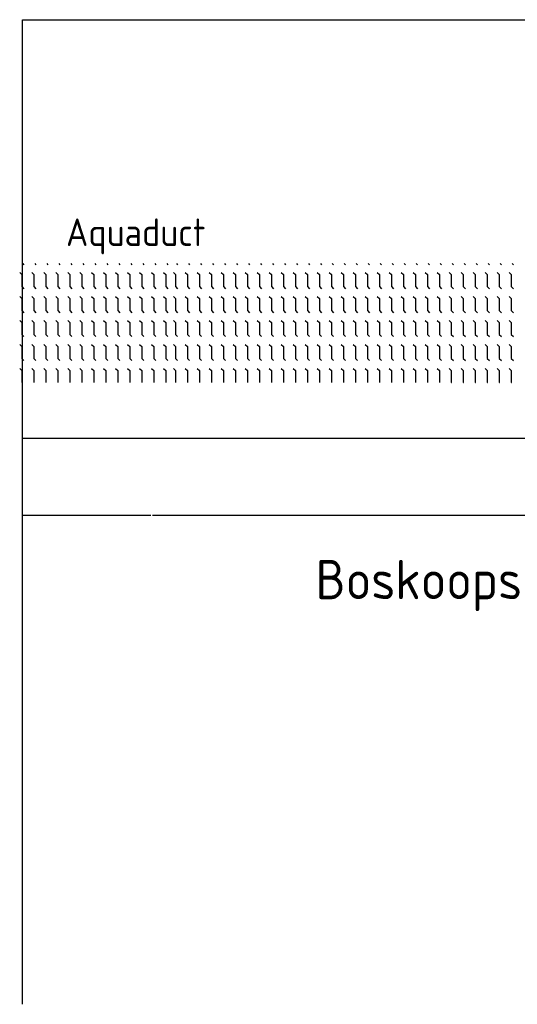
# Model space of a CAD drawing. Header units: metres. Extents: x 361 to 17837, y -7431 to 4905.
# Tile 22 of 29: x 11160 to 11361, y -164 to 234. Entities that reach past the tile are written whole.
import ezdxf

# ---------------------------------------------------------------- set-up
doc = ezdxf.new("R2010")
doc.units = ezdxf.units.M
doc.layers.add('VBL-XX-ONDERGROND', color=7, linetype='Continuous')
doc.styles.add('ISO', font='ISO.SHX')

# ---------------------------------------------------------------- blocks, each defined once
blk = doc.blocks.new('*X33')
at = {"color": 0}
for p, q in [((-832.2, 5263.8), (-824.7, 5271.3)), ((-775.5, 5244.3), (-762, 5257.8)), ((-762, 5257.8), (-685.8, 5257.8)), ((-685.8, 5257.8), (-672.3, 5271.3)), ((-623.1, 5244.3), (-609.6, 5257.8)), ((-609.6, 5257.8), (-533.4, 5257.8)), ((-533.4, 5257.8), (-519.9, 5271.3)), ((-470.7, 5244.3), (-457.2, 5257.8)), ((-457.2, 5257.8), (-381, 5257.8)), ((-381, 5257.8), (-367.5, 5271.3)), ((-318.3, 5244.3), (-304.8, 5257.8)), ((-304.8, 5257.8), (-228.6, 5257.8)), ((-228.6, 5257.8), (-215.1, 5271.3)), ((-165.9, 5244.3), (-152.4, 5257.8)), ((-152.4, 5257.8), (-76.2, 5257.8)), ((-76.2, 5257.8), (-76, 5258)), ((-832.2, 5187.6), (-824.7, 5195.1)), ((-685.8, 5181.6), (-672.3, 5195.1)), ((-533.4, 5181.6), (-519.9, 5195.1)), ((-381, 5181.6), (-367.5, 5195.1)), ((-228.6, 5181.6), (-215.1, 5195.1)), ((-775.5, 5168.1), (-762, 5181.6)), ((-762, 5181.6), (-685.8, 5181.6)), ((-623.1, 5168.1), (-609.6, 5181.6)), ((-609.6, 5181.6), (-533.4, 5181.6)), ((-470.7, 5168.1), (-457.2, 5181.6)), ((-457.2, 5181.6), (-381, 5181.6)), ((-318.3, 5168.1), (-304.8, 5181.6)), ((-304.8, 5181.6), (-228.6, 5181.6)), ((-165.9, 5168.1), (-152.4, 5181.6)), ((-152.4, 5181.6), (-76.2, 5181.6)), ((-76.2, 5181.6), (-76, 5181.8)), ((-832.2, 5111.4), (-824.7, 5118.9)), ((-775.5, 5091.9), (-762, 5105.4)), ((-762, 5105.4), (-685.8, 5105.4)), ((-685.8, 5105.4), (-672.3, 5118.9)), ((-623.1, 5091.9), (-609.6, 5105.4)), ((-609.6, 5105.4), (-533.4, 5105.4)), ((-533.4, 5105.4), (-519.9, 5118.9)), ((-470.7, 5091.9), (-457.2, 5105.4)), ((-457.2, 5105.4), (-381, 5105.4)), ((-381, 5105.4), (-367.5, 5118.9)), ((-318.3, 5091.9), (-304.8, 5105.4)), ((-304.8, 5105.4), (-228.6, 5105.4)), ((-228.6, 5105.4), (-215.1, 5118.9)), ((-165.9, 5091.9), (-152.4, 5105.4)), ((-152.4, 5105.4), (-76.2, 5105.4)), ((-76.2, 5105.4), (-76, 5105.6)), ((-832.2, 5035.2), (-824.7, 5042.7)), ((-775.5, 5015.7), (-762, 5029.2)), ((-762, 5029.2), (-685.8, 5029.2)), ((-685.8, 5029.2), (-672.3, 5042.7)), ((-623.1, 5015.7), (-609.6, 5029.2)), ((-609.6, 5029.2), (-533.4, 5029.2)), ((-533.4, 5029.2), (-519.9, 5042.7)), ((-470.7, 5015.7), (-457.2, 5029.2)), ((-457.2, 5029.2), (-381, 5029.2)), ((-381, 5029.2), (-367.5, 5042.7)), ((-318.3, 5015.7), (-304.8, 5029.2)), ((-304.8, 5029.2), (-228.6, 5029.2)), ((-228.6, 5029.2), (-215.1, 5042.7)), ((-165.9, 5015.7), (-152.4, 5029.2)), ((-152.4, 5029.2), (-76.2, 5029.2)), ((-76.2, 5029.2), (-76, 5029.4)), ((-832.2, 4959), (-824.7, 4966.5)), ((-775.5, 4939.5), (-762, 4953)), ((-762, 4953), (-685.8, 4953)), ((-685.8, 4953), (-672.3, 4966.5)), ((-623.1, 4939.5), (-609.6, 4953)), ((-609.6, 4953), (-533.4, 4953)), ((-533.4, 4953), (-519.9, 4966.5)), ((-470.7, 4939.5), (-457.2, 4953)), ((-457.2, 4953), (-381, 4953)), ((-381, 4953), (-367.5, 4966.5)), ((-318.3, 4939.5), (-304.8, 4953)), ((-304.8, 4953), (-228.6, 4953)), ((-228.6, 4953), (-215.1, 4966.5)), ((-165.9, 4939.5), (-152.4, 4953)), ((-152.4, 4953), (-76.2, 4953)), ((-76.2, 4953), (-76, 4953.2)), ((-832.2, 4882.8), (-824.7, 4890.3)), ((-685.8, 4876.8), (-672.3, 4890.3)), ((-533.4, 4876.8), (-519.9, 4890.3)), ((-381, 4876.8), (-367.5, 4890.3)), ((-228.6, 4876.8), (-215.1, 4890.3)), ((-775.5, 4863.3), (-762, 4876.8)), ((-762, 4876.8), (-685.8, 4876.8)), ((-623.1, 4863.3), (-609.6, 4876.8)), ((-609.6, 4876.8), (-533.4, 4876.8)), ((-470.7, 4863.3), (-457.2, 4876.8)), ((-457.2, 4876.8), (-381, 4876.8)), ((-318.3, 4863.3), (-304.8, 4876.8)), ((-304.8, 4876.8), (-228.6, 4876.8)), ((-165.9, 4863.3), (-152.4, 4876.8)), ((-152.4, 4876.8), (-76.2, 4876.8)), ((-76.2, 4876.8), (-76, 4877)), ((-832.2, 4806.6), (-824.7, 4814.1)), ((-775.5, 4787.1), (-762, 4800.6)), ((-762, 4800.6), (-685.8, 4800.6)), ((-685.8, 4800.6), (-672.3, 4814.1)), ((-623.1, 4787.1), (-609.6, 4800.6)), ((-609.6, 4800.6), (-533.4, 4800.6)), ((-533.4, 4800.6), (-519.9, 4814.1)), ((-470.7, 4787.1), (-457.2, 4800.6)), ((-457.2, 4800.6), (-381, 4800.6)), ((-381, 4800.6), (-367.5, 4814.1)), ((-318.3, 4787.1), (-304.8, 4800.6)), ((-304.8, 4800.6), (-228.6, 4800.6)), ((-228.6, 4800.6), (-215.1, 4814.1)), ((-165.9, 4787.1), (-152.4, 4800.6)), ((-152.4, 4800.6), (-76.2, 4800.6)), ((-76.2, 4800.6), (-76, 4800.8)), ((-832.2, 4730.4), (-824.7, 4737.9)), ((-775.5, 4710.9), (-762, 4724.4)), ((-762, 4724.4), (-685.8, 4724.4)), ((-685.8, 4724.4), (-672.3, 4737.9)), ((-623.1, 4710.9), (-609.6, 4724.4)), ((-609.6, 4724.4), (-533.4, 4724.4)), ((-533.4, 4724.4), (-519.9, 4737.9)), ((-470.7, 4710.9), (-457.2, 4724.4)), ((-457.2, 4724.4), (-381, 4724.4)), ((-381, 4724.4), (-367.5, 4737.9)), ((-318.3, 4710.9), (-304.8, 4724.4)), ((-304.8, 4724.4), (-228.6, 4724.4)), ((-228.6, 4724.4), (-215.1, 4737.9)), ((-165.9, 4710.9), (-152.4, 4724.4)), ((-152.4, 4724.4), (-76.2, 4724.4)), ((-76.2, 4724.4), (-76, 4724.6)), ((-832.2, 4654.2), (-824.7, 4661.7)), ((-775.5, 4634.7), (-762, 4648.2)), ((-762, 4648.2), (-685.8, 4648.2)), ((-685.8, 4648.2), (-672.3, 4661.7)), ((-623.1, 4634.7), (-609.6, 4648.2)), ((-609.6, 4648.2), (-533.4, 4648.2)), ((-533.4, 4648.2), (-519.9, 4661.7)), ((-470.7, 4634.7), (-457.2, 4648.2)), ((-457.2, 4648.2), (-381, 4648.2)), ((-381, 4648.2), (-367.5, 4661.7)), ((-318.3, 4634.7), (-304.8, 4648.2)), ((-304.8, 4648.2), (-228.6, 4648.2)), ((-228.6, 4648.2), (-215.1, 4661.7)), ((-165.9, 4634.7), (-152.4, 4648.2)), ((-152.4, 4648.2), (-76.2, 4648.2)), ((-76.2, 4648.2), (-76, 4648.4)), ((-832.2, 4578), (-824.7, 4585.5)), ((-775.5, 4558.5), (-762, 4572)), ((-762, 4572), (-685.8, 4572)), ((-685.8, 4572), (-672.3, 4585.5)), ((-623.1, 4558.5), (-609.6, 4572)), ((-609.6, 4572), (-533.4, 4572)), ((-533.4, 4572), (-519.9, 4585.5)), ((-470.7, 4558.5), (-457.2, 4572)), ((-457.2, 4572), (-381, 4572)), ((-381, 4572), (-367.5, 4585.5)), ((-318.3, 4558.5), (-304.8, 4572)), ((-304.8, 4572), (-228.6, 4572)), ((-228.6, 4572), (-215.1, 4585.5)), ((-165.9, 4558.5), (-152.4, 4572)), ((-152.4, 4572), (-76.2, 4572)), ((-76.2, 4572), (-76, 4572.2)), ((-832.2, 4501.8), (-824.7, 4509.3)), ((-685.8, 4495.8), (-672.3, 4509.3)), ((-533.4, 4495.8), (-519.9, 4509.3)), ((-381, 4495.8), (-367.5, 4509.3)), ((-228.6, 4495.8), (-215.1, 4509.3)), ((-775.5, 4482.3), (-762, 4495.8)), ((-762, 4495.8), (-685.8, 4495.8)), ((-623.1, 4482.3), (-609.6, 4495.8)), ((-609.6, 4495.8), (-533.4, 4495.8)), ((-470.7, 4482.3), (-457.2, 4495.8)), ((-457.2, 4495.8), (-381, 4495.8)), ((-318.3, 4482.3), (-304.8, 4495.8)), ((-304.8, 4495.8), (-228.6, 4495.8)), ((-165.9, 4482.3), (-152.4, 4495.8)), ((-152.4, 4495.8), (-76.2, 4495.8)), ((-76.2, 4495.8), (-76, 4496)), ((-832.2, 4425.6), (-824.7, 4433.1)), ((-775.5, 4406.1), (-762, 4419.6)), ((-762, 4419.6), (-685.8, 4419.6)), ((-685.8, 4419.6), (-672.3, 4433.1)), ((-623.1, 4406.1), (-609.6, 4419.6)), ((-609.6, 4419.6), (-533.4, 4419.6)), ((-533.4, 4419.6), (-519.9, 4433.1)), ((-470.7, 4406.1), (-457.2, 4419.6)), ((-457.2, 4419.6), (-381, 4419.6)), ((-381, 4419.6), (-367.5, 4433.1)), ((-318.3, 4406.1), (-304.8, 4419.6)), ((-304.8, 4419.6), (-228.6, 4419.6)), ((-228.6, 4419.6), (-215.1, 4433.1)), ((-165.9, 4406.1), (-152.4, 4419.6)), ((-152.4, 4419.6), (-76.2, 4419.6)), ((-76.2, 4419.6), (-76, 4419.8)), ((-832.2, 4349.4), (-824.7, 4356.9)), ((-775.5, 4329.9), (-762, 4343.4)), ((-762, 4343.4), (-685.8, 4343.4)), ((-685.8, 4343.4), (-672.3, 4356.9)), ((-623.1, 4329.9), (-609.6, 4343.4)), ((-609.6, 4343.4), (-533.4, 4343.4)), ((-533.4, 4343.4), (-519.9, 4356.9)), ((-470.7, 4329.9), (-457.2, 4343.4)), ((-457.2, 4343.4), (-381, 4343.4)), ((-381, 4343.4), (-367.5, 4356.9)), ((-318.3, 4329.9), (-304.8, 4343.4)), ((-304.8, 4343.4), (-228.6, 4343.4)), ((-228.6, 4343.4), (-215.1, 4356.9)), ((-165.9, 4329.9), (-152.4, 4343.4)), ((-152.4, 4343.4), (-76.2, 4343.4)), ((-76.2, 4343.4), (-76, 4343.6)), ((-832.2, -451.2), (-824.7, -443.7)), ((-775.5, -470.7), (-762, -457.2)), ((-762, -457.2), (-685.8, -457.2)), ((-685.8, -457.2), (-672.3, -443.7)), ((-623.1, -470.7), (-609.6, -457.2)), ((-609.6, -457.2), (-533.4, -457.2)), ((-533.4, -457.2), (-519.9, -443.7)), ((-470.7, -470.7), (-457.2, -457.2)), ((-457.2, -457.2), (-381, -457.2)), ((-381, -457.2), (-367.5, -443.7)), ((-318.3, -470.7), (-304.8, -457.2)), ((-304.8, -457.2), (-228.6, -457.2)), ((-228.6, -457.2), (-215.1, -443.7)), ((-165.9, -470.7), (-152.4, -457.2)), ((-152.4, -457.2), (-76.2, -457.2)), ((-76.2, -457.2), (-76, -457)), ((-832.2, -527.4), (-824.7, -519.9)), ((-775.5, -546.9), (-762, -533.4)), ((-762, -533.4), (-685.8, -533.4)), ((-685.8, -533.4), (-672.3, -519.9)), ((-623.1, -546.9), (-609.6, -533.4)), ((-609.6, -533.4), (-533.4, -533.4)), ((-533.4, -533.4), (-519.9, -519.9)), ((-470.7, -546.9), (-457.2, -533.4)), ((-457.2, -533.4), (-381, -533.4)), ((-381, -533.4), (-367.5, -519.9)), ((-318.3, -546.9), (-304.8, -533.4)), ((-304.8, -533.4), (-228.6, -533.4)), ((-228.6, -533.4), (-215.1, -519.9)), ((-165.9, -546.9), (-152.4, -533.4)), ((-152.4, -533.4), (-76.2, -533.4)), ((-76.2, -533.4), (-76, -533.2)), ((-832.2, -603.6), (-824.7, -596.1)), ((-775.5, -623.1), (-762, -609.6)), ((-762, -609.6), (-685.8, -609.6)), ((-685.8, -609.6), (-672.3, -596.1)), ((-623.1, -623.1), (-609.6, -609.6)), ((-609.6, -609.6), (-533.4, -609.6)), ((-533.4, -609.6), (-519.9, -596.1)), ((-470.7, -623.1), (-457.2, -609.6)), ((-457.2, -609.6), (-381, -609.6)), ((-381, -609.6), (-367.5, -596.1)), ((-318.3, -623.1), (-304.8, -609.6)), ((-304.8, -609.6), (-228.6, -609.6)), ((-228.6, -609.6), (-215.1, -596.1)), ((-165.9, -623.1), (-152.4, -609.6)), ((-152.4, -609.6), (-76.2, -609.6)), ((-76.2, -609.6), (-76, -609.4)), ((-832.2, -679.8), (-824.7, -672.3)), ((-775.5, -699.3), (-762, -685.8)), ((-762, -685.8), (-685.8, -685.8)), ((-685.8, -685.8), (-672.3, -672.3)), ((-623.1, -699.3), (-609.6, -685.8)), ((-609.6, -685.8), (-533.4, -685.8)), ((-533.4, -685.8), (-519.9, -672.3)), ((-470.7, -699.3), (-457.2, -685.8)), ((-457.2, -685.8), (-381, -685.8)), ((-381, -685.8), (-367.5, -672.3)), ((-318.3, -699.3), (-304.8, -685.8)), ((-304.8, -685.8), (-228.6, -685.8)), ((-228.6, -685.8), (-215.1, -672.3)), ((-165.9, -699.3), (-152.4, -685.8)), ((-152.4, -685.8), (-76.2, -685.8)), ((-76.2, -685.8), (-76, -685.6)), ((-832.2, -756), (-824.7, -748.5)), ((-685.8, -762), (-672.3, -748.5)), ((-533.4, -762), (-519.9, -748.5)), ((-381, -762), (-367.5, -748.5)), ((-228.6, -762), (-215.1, -748.5)), ((-775.5, -775.5), (-762, -762)), ((-762, -762), (-685.8, -762)), ((-623.1, -775.5), (-609.6, -762)), ((-609.6, -762), (-533.4, -762)), ((-470.7, -775.5), (-457.2, -762)), ((-457.2, -762), (-381, -762)), ((-318.3, -775.5), (-304.8, -762)), ((-304.8, -762), (-228.6, -762)), ((-165.9, -775.5), (-152.4, -762)), ((-152.4, -762), (-76.2, -762)), ((-76.2, -762), (-76, -761.8)), ((-832.2, -832.2), (-824.7, -824.7)), ((-775.5, -851.7), (-762, -838.2)), ((-762, -838.2), (-685.8, -838.2)), ((-685.8, -838.2), (-672.3, -824.7)), ((-623.1, -851.7), (-609.6, -838.2)), ((-609.6, -838.2), (-533.4, -838.2)), ((-533.4, -838.2), (-519.9, -824.7)), ((-470.7, -851.7), (-457.2, -838.2)), ((-457.2, -838.2), (-381, -838.2)), ((-381, -838.2), (-367.5, -824.7)), ((-318.3, -851.7), (-304.8, -838.2)), ((-304.8, -838.2), (-228.6, -838.2)), ((-228.6, -838.2), (-215.1, -824.7)), ((-165.9, -851.7), (-152.4, -838.2)), ((-152.4, -838.2), (-76.2, -838.2)), ((-76.2, -838.2), (-76, -838)), ((-832.2, -908.4), (-824.7, -900.9)), ((-775.5, -927.9), (-762, -914.4)), ((-762, -914.4), (-685.8, -914.4)), ((-685.8, -914.4), (-672.3, -900.9)), ((-623.1, -927.9), (-609.6, -914.4)), ((-609.6, -914.4), (-533.4, -914.4)), ((-533.4, -914.4), (-519.9, -900.9)), ((-470.7, -927.9), (-457.2, -914.4)), ((-457.2, -914.4), (-381, -914.4)), ((-381, -914.4), (-367.5, -900.9)), ((-318.3, -927.9), (-304.8, -914.4)), ((-304.8, -914.4), (-228.6, -914.4)), ((-228.6, -914.4), (-215.1, -900.9)), ((-165.9, -927.9), (-152.4, -914.4)), ((-152.4, -914.4), (-76.2, -914.4)), ((-76.2, -914.4), (-76, -914.2)), ((-832.2, -984.6), (-824.7, -977.1)), ((-775.5, -1004.1), (-762, -990.6)), ((-762, -990.6), (-685.8, -990.6)), ((-685.8, -990.6), (-672.3, -977.1)), ((-623.1, -1004.1), (-609.6, -990.6)), ((-609.6, -990.6), (-533.4, -990.6)), ((-533.4, -990.6), (-519.9, -977.1)), ((-470.7, -1004.1), (-457.2, -990.6)), ((-457.2, -990.6), (-381, -990.6)), ((-381, -990.6), (-367.5, -977.1)), ((-318.3, -1004.1), (-304.8, -990.6)), ((-304.8, -990.6), (-228.6, -990.6)), ((-228.6, -990.6), (-215.1, -977.1)), ((-165.9, -1004.1), (-152.4, -990.6)), ((-152.4, -990.6), (-76.2, -990.6)), ((-76.2, -990.6), (-76, -990.4)), ((-832.2, -1060.8), (-824.7, -1053.3)), ((-685.8, -1066.8), (-672.3, -1053.3)), ((-533.4, -1066.8), (-519.9, -1053.3)), ((-381, -1066.8), (-367.5, -1053.3)), ((-228.6, -1066.8), (-215.1, -1053.3)), ((-775.5, -1080.3), (-762, -1066.8)), ((-762, -1066.8), (-685.8, -1066.8)), ((-623.1, -1080.3), (-609.6, -1066.8)), ((-609.6, -1066.8), (-533.4, -1066.8)), ((-470.7, -1080.3), (-457.2, -1066.8)), ((-457.2, -1066.8), (-381, -1066.8)), ((-318.3, -1080.3), (-304.8, -1066.8)), ((-304.8, -1066.8), (-228.6, -1066.8)), ((-165.9, -1080.3), (-152.4, -1066.8)), ((-152.4, -1066.8), (-76.2, -1066.8)), ((-76.2, -1066.8), (-76, -1066.6)), ((-832.2, -1137), (-824.7, -1129.5)), ((-775.5, -1156.5), (-762, -1143)), ((-762, -1143), (-685.8, -1143)), ((-685.8, -1143), (-672.3, -1129.5)), ((-623.1, -1156.5), (-609.6, -1143)), ((-609.6, -1143), (-533.4, -1143)), ((-533.4, -1143), (-519.9, -1129.5)), ((-470.7, -1156.5), (-457.2, -1143)), ((-457.2, -1143), (-381, -1143)), ((-381, -1143), (-367.5, -1129.5)), ((-318.3, -1156.5), (-304.8, -1143)), ((-304.8, -1143), (-228.6, -1143)), ((-228.6, -1143), (-215.1, -1129.5)), ((-165.9, -1156.5), (-152.4, -1143)), ((-152.4, -1143), (-76.2, -1143)), ((-76.2, -1143), (-76, -1142.8)), ((-832.2, -1213.2), (-824.7, -1205.7)), ((-775.5, -1232.7), (-762, -1219.2)), ((-762, -1219.2), (-685.8, -1219.2)), ((-685.8, -1219.2), (-672.3, -1205.7)), ((-623.1, -1232.7), (-609.6, -1219.2)), ((-609.6, -1219.2), (-533.4, -1219.2)), ((-533.4, -1219.2), (-519.9, -1205.7)), ((-470.7, -1232.7), (-457.2, -1219.2)), ((-457.2, -1219.2), (-381, -1219.2)), ((-381, -1219.2), (-367.5, -1205.7)), ((-318.3, -1232.7), (-304.8, -1219.2)), ((-304.8, -1219.2), (-228.6, -1219.2)), ((-228.6, -1219.2), (-215.1, -1205.7)), ((-165.9, -1232.7), (-152.4, -1219.2)), ((-152.4, -1219.2), (-76.2, -1219.2)), ((-76.2, -1219.2), (-76, -1219)), ((-832.2, -1289.4), (-824.7, -1281.9)), ((-775.5, -1308.9), (-762, -1295.4)), ((-762, -1295.4), (-685.8, -1295.4)), ((-685.8, -1295.4), (-672.3, -1281.9)), ((-623.1, -1308.9), (-609.6, -1295.4)), ((-609.6, -1295.4), (-533.4, -1295.4)), ((-533.4, -1295.4), (-519.9, -1281.9)), ((-470.7, -1308.9), (-457.2, -1295.4)), ((-457.2, -1295.4), (-381, -1295.4)), ((-381, -1295.4), (-367.5, -1281.9)), ((-318.3, -1308.9), (-304.8, -1295.4)), ((-304.8, -1295.4), (-228.6, -1295.4)), ((-228.6, -1295.4), (-215.1, -1281.9)), ((-165.9, -1308.9), (-152.4, -1295.4)), ((-152.4, -1295.4), (-76.2, -1295.4)), ((-76.2, -1295.4), (-76, -1295.2)), ((-832.2, -1365.6), (-824.7, -1358.1)), ((-775.5, -1385.1), (-762, -1371.6)), ((-762, -1371.6), (-685.8, -1371.6)), ((-685.8, -1371.6), (-672.3, -1358.1)), ((-623.1, -1385.1), (-609.6, -1371.6)), ((-609.6, -1371.6), (-533.4, -1371.6)), ((-533.4, -1371.6), (-519.9, -1358.1)), ((-470.7, -1385.1), (-457.2, -1371.6)), ((-457.2, -1371.6), (-381, -1371.6)), ((-381, -1371.6), (-367.5, -1358.1)), ((-318.3, -1385.1), (-304.8, -1371.6)), ((-304.8, -1371.6), (-228.6, -1371.6)), ((-228.6, -1371.6), (-215.1, -1358.1)), ((-165.9, -1385.1), (-152.4, -1371.6)), ((-152.4, -1371.6), (-76.2, -1371.6)), ((-76.2, -1371.6), (-76, -1371.4)), ((-832.2, -1441.8), (-824.7, -1434.3)), ((-685.8, -1447.8), (-672.3, -1434.3)), ((-533.4, -1447.8), (-519.9, -1434.3)), ((-381, -1447.8), (-367.5, -1434.3)), ((-228.6, -1447.8), (-215.1, -1434.3)), ((-775.5, -1461.3), (-762, -1447.8)), ((-762, -1447.8), (-685.8, -1447.8)), ((-623.1, -1461.3), (-609.6, -1447.8)), ((-609.6, -1447.8), (-533.4, -1447.8)), ((-470.7, -1461.3), (-457.2, -1447.8)), ((-457.2, -1447.8), (-381, -1447.8)), ((-318.3, -1461.3), (-304.8, -1447.8)), ((-304.8, -1447.8), (-228.6, -1447.8)), ((-165.9, -1461.3), (-152.4, -1447.8)), ((-152.4, -1447.8), (-76.2, -1447.8)), ((-76.2, -1447.8), (-76, -1447.6)), ((-832.2, -1518), (-824.7, -1510.5)), ((-775.5, -1537.5), (-762, -1524)), ((-762, -1524), (-685.8, -1524)), ((-685.8, -1524), (-672.3, -1510.5)), ((-623.1, -1537.5), (-609.6, -1524)), ((-609.6, -1524), (-533.4, -1524)), ((-533.4, -1524), (-519.9, -1510.5)), ((-470.7, -1537.5), (-457.2, -1524)), ((-457.2, -1524), (-381, -1524)), ((-381, -1524), (-367.5, -1510.5)), ((-318.3, -1537.5), (-304.8, -1524)), ((-304.8, -1524), (-228.6, -1524)), ((-228.6, -1524), (-215.1, -1510.5)), ((-165.9, -1537.5), (-152.4, -1524)), ((-152.4, -1524), (-76.2, -1524)), ((-76.2, -1524), (-76, -1523.8)), ((-832.2, -1594.2), (-824.7, -1586.7)), ((-775.5, -1613.7), (-762, -1600.2)), ((-762, -1600.2), (-685.8, -1600.2)), ((-685.8, -1600.2), (-672.3, -1586.7)), ((-623.1, -1613.7), (-609.6, -1600.2)), ((-609.6, -1600.2), (-533.4, -1600.2)), ((-533.4, -1600.2), (-519.9, -1586.7)), ((-470.7, -1613.7), (-457.2, -1600.2)), ((-457.2, -1600.2), (-381, -1600.2)), ((-381, -1600.2), (-367.5, -1586.7)), ((-318.3, -1613.7), (-304.8, -1600.2)), ((-304.8, -1600.2), (-228.6, -1600.2)), ((-228.6, -1600.2), (-215.1, -1586.7)), ((-165.9, -1613.7), (-152.4, -1600.2)), ((-152.4, -1600.2), (-76.2, -1600.2)), ((-76.2, -1600.2), (-76, -1600)), ((-832.2, -1670.4), (-824.7, -1662.9)), ((-775.5, -1689.9), (-762, -1676.4)), ((-762, -1676.4), (-685.8, -1676.4)), ((-685.8, -1676.4), (-672.3, -1662.9)), ((-623.1, -1689.9), (-609.6, -1676.4)), ((-609.6, -1676.4), (-533.4, -1676.4)), ((-533.4, -1676.4), (-519.9, -1662.9)), ((-470.7, -1689.9), (-457.2, -1676.4)), ((-457.2, -1676.4), (-381, -1676.4)), ((-381, -1676.4), (-367.5, -1662.9)), ((-318.3, -1689.9), (-304.8, -1676.4)), ((-304.8, -1676.4), (-228.6, -1676.4)), ((-228.6, -1676.4), (-215.1, -1662.9)), ((-165.9, -1689.9), (-152.4, -1676.4)), ((-152.4, -1676.4), (-76.2, -1676.4)), ((-76.2, -1676.4), (-76, -1676.2)), ((-832.2, -1746.6), (-824.7, -1739.1)), ((-685.8, -1752.6), (-672.3, -1739.1)), ((-533.4, -1752.6), (-519.9, -1739.1)), ((-381, -1752.6), (-367.5, -1739.1)), ((-228.6, -1752.6), (-215.1, -1739.1)), ((-775.5, -1766.1), (-762, -1752.6)), ((-762, -1752.6), (-685.8, -1752.6)), ((-623.1, -1766.1), (-609.6, -1752.6)), ((-609.6, -1752.6), (-533.4, -1752.6)), ((-470.7, -1766.1), (-457.2, -1752.6)), ((-457.2, -1752.6), (-381, -1752.6)), ((-318.3, -1766.1), (-304.8, -1752.6)), ((-304.8, -1752.6), (-228.6, -1752.6)), ((-165.9, -1766.1), (-152.4, -1752.6)), ((-152.4, -1752.6), (-76.2, -1752.6)), ((-76.2, -1752.6), (-76, -1752.4)), ((-832.2, -1822.8), (-824.7, -1815.3)), ((-775.5, -1842.3), (-762, -1828.8)), ((-762, -1828.8), (-685.8, -1828.8)), ((-685.8, -1828.8), (-672.3, -1815.3)), ((-623.1, -1842.3), (-609.6, -1828.8)), ((-609.6, -1828.8), (-533.4, -1828.8)), ((-533.4, -1828.8), (-519.9, -1815.3)), ((-470.7, -1842.3), (-457.2, -1828.8)), ((-457.2, -1828.8), (-381, -1828.8)), ((-381, -1828.8), (-367.5, -1815.3)), ((-318.3, -1842.3), (-304.8, -1828.8)), ((-304.8, -1828.8), (-228.6, -1828.8)), ((-228.6, -1828.8), (-215.1, -1815.3)), ((-165.9, -1842.3), (-152.4, -1828.8)), ((-152.4, -1828.8), (-76.2, -1828.8)), ((-76.2, -1828.8), (-76, -1828.6)), ((-832.2, -1899), (-824.7, -1891.5)), ((-775.5, -1918.5), (-762, -1905)), ((-762, -1905), (-685.8, -1905)), ((-685.8, -1905), (-672.3, -1891.5)), ((-623.1, -1918.5), (-609.6, -1905)), ((-609.6, -1905), (-533.4, -1905)), ((-533.4, -1905), (-519.9, -1891.5)), ((-470.7, -1918.5), (-457.2, -1905)), ((-457.2, -1905), (-381, -1905)), ((-381, -1905), (-367.5, -1891.5)), ((-318.3, -1918.5), (-304.8, -1905)), ((-304.8, -1905), (-228.6, -1905)), ((-228.6, -1905), (-215.1, -1891.5)), ((-165.9, -1918.5), (-152.4, -1905)), ((-152.4, -1905), (-76.2, -1905)), ((-76.2, -1905), (-76, -1904.8)), ((-832.2, -1975.2), (-824.7, -1967.7)), ((-775.5, -1994.7), (-762, -1981.2)), ((-762, -1981.2), (-685.8, -1981.2)), ((-685.8, -1981.2), (-672.3, -1967.7)), ((-623.1, -1994.7), (-609.6, -1981.2)), ((-609.6, -1981.2), (-533.4, -1981.2)), ((-533.4, -1981.2), (-519.9, -1967.7)), ((-470.7, -1994.7), (-457.2, -1981.2)), ((-457.2, -1981.2), (-381, -1981.2)), ((-381, -1981.2), (-367.5, -1967.7)), ((-318.3, -1994.7), (-304.8, -1981.2)), ((-304.8, -1981.2), (-228.6, -1981.2)), ((-228.6, -1981.2), (-215.1, -1967.7)), ((-165.9, -1994.7), (-152.4, -1981.2)), ((-152.4, -1981.2), (-76.2, -1981.2)), ((-76.2, -1981.2), (-76, -1981)), ((-832.2, -2051.4), (-824.7, -2043.9)), ((-775.5, -2070.9), (-762, -2057.4)), ((-762, -2057.4), (-685.8, -2057.4)), ((-685.8, -2057.4), (-672.3, -2043.9)), ((-623.1, -2070.9), (-609.6, -2057.4)), ((-609.6, -2057.4), (-533.4, -2057.4)), ((-533.4, -2057.4), (-519.9, -2043.9)), ((-470.7, -2070.9), (-457.2, -2057.4)), ((-457.2, -2057.4), (-381, -2057.4)), ((-381, -2057.4), (-367.5, -2043.9)), ((-318.3, -2070.9), (-304.8, -2057.4)), ((-304.8, -2057.4), (-228.6, -2057.4)), ((-228.6, -2057.4), (-215.1, -2043.9)), ((-165.9, -2070.9), (-152.4, -2057.4)), ((-152.4, -2057.4), (-76.2, -2057.4)), ((-76.2, -2057.4), (-76, -2057.2)), ((-832.2, -2127.6), (-824.7, -2120.1)), ((-685.8, -2133.6), (-672.3, -2120.1)), ((-533.4, -2133.6), (-519.9, -2120.1)), ((-381, -2133.6), (-367.5, -2120.1)), ((-228.6, -2133.6), (-215.1, -2120.1)), ((-775.5, -2147.1), (-762, -2133.6)), ((-762, -2133.6), (-685.8, -2133.6)), ((-623.1, -2147.1), (-609.6, -2133.6)), ((-609.6, -2133.6), (-533.4, -2133.6)), ((-470.7, -2147.1), (-457.2, -2133.6)), ((-457.2, -2133.6), (-381, -2133.6)), ((-318.3, -2147.1), (-304.8, -2133.6)), ((-304.8, -2133.6), (-228.6, -2133.6)), ((-165.9, -2147.1), (-152.4, -2133.6)), ((-152.4, -2133.6), (-76.2, -2133.6)), ((-76.2, -2133.6), (-76, -2133.4)), ((-832.2, -2203.8), (-824.7, -2196.3)), ((-775.5, -2223.3), (-762, -2209.8)), ((-762, -2209.8), (-685.8, -2209.8)), ((-685.8, -2209.8), (-672.3, -2196.3)), ((-623.1, -2223.3), (-609.6, -2209.8)), ((-609.6, -2209.8), (-533.4, -2209.8)), ((-533.4, -2209.8), (-519.9, -2196.3)), ((-470.7, -2223.3), (-457.2, -2209.8)), ((-457.2, -2209.8), (-381, -2209.8)), ((-381, -2209.8), (-367.5, -2196.3)), ((-318.3, -2223.3), (-304.8, -2209.8)), ((-304.8, -2209.8), (-228.6, -2209.8)), ((-228.6, -2209.8), (-215.1, -2196.3)), ((-165.9, -2223.3), (-152.4, -2209.8)), ((-152.4, -2209.8), (-76.2, -2209.8)), ((-76.2, -2209.8), (-76, -2209.6)), ((-832.2, -2280), (-824.7, -2272.5)), ((-775.5, -2299.5), (-762, -2286)), ((-762, -2286), (-685.8, -2286)), ((-685.8, -2286), (-672.3, -2272.5)), ((-623.1, -2299.5), (-609.6, -2286)), ((-609.6, -2286), (-533.4, -2286)), ((-533.4, -2286), (-519.9, -2272.5)), ((-470.7, -2299.5), (-457.2, -2286)), ((-457.2, -2286), (-381, -2286)), ((-381, -2286), (-367.5, -2272.5)), ((-318.3, -2299.5), (-304.8, -2286)), ((-304.8, -2286), (-228.6, -2286)), ((-228.6, -2286), (-215.1, -2272.5)), ((-165.9, -2299.5), (-152.4, -2286)), ((-152.4, -2286), (-76.2, -2286)), ((-76.2, -2286), (-76, -2285.8)), ((-832.2, -2356.2), (-824.7, -2348.7)), ((-775.5, -2375.7), (-762, -2362.2)), ((-762, -2362.2), (-685.8, -2362.2)), ((-685.8, -2362.2), (-672.3, -2348.7)), ((-623.1, -2375.7), (-609.6, -2362.2)), ((-609.6, -2362.2), (-533.4, -2362.2)), ((-533.4, -2362.2), (-519.9, -2348.7)), ((-470.7, -2375.7), (-457.2, -2362.2)), ((-457.2, -2362.2), (-381, -2362.2)), ((-381, -2362.2), (-367.5, -2348.7)), ((-318.3, -2375.7), (-304.8, -2362.2)), ((-304.8, -2362.2), (-228.6, -2362.2)), ((-228.6, -2362.2), (-215.1, -2348.7)), ((-165.9, -2375.7), (-152.4, -2362.2)), ((-152.4, -2362.2), (-76.2, -2362.2)), ((-76.2, -2362.2), (-76, -2362)), ((-832.2, -2432.4), (-824.7, -2424.9)), ((-775.5, -2451.9), (-762, -2438.4)), ((-762, -2438.4), (-685.8, -2438.4)), ((-685.8, -2438.4), (-672.3, -2424.9)), ((-623.1, -2451.9), (-609.6, -2438.4)), ((-609.6, -2438.4), (-533.4, -2438.4)), ((-533.4, -2438.4), (-519.9, -2424.9)), ((-470.7, -2451.9), (-457.2, -2438.4)), ((-457.2, -2438.4), (-381, -2438.4)), ((-381, -2438.4), (-367.5, -2424.9)), ((-318.3, -2451.9), (-304.8, -2438.4)), ((-304.8, -2438.4), (-228.6, -2438.4)), ((-228.6, -2438.4), (-215.1, -2424.9)), ((-165.9, -2451.9), (-152.4, -2438.4)), ((-152.4, -2438.4), (-76.2, -2438.4)), ((-76.2, -2438.4), (-76, -2438.2)), ((-832.2, -2508.6), (-824.7, -2501.1)), ((-685.8, -2514.6), (-672.3, -2501.1)), ((-533.4, -2514.6), (-519.9, -2501.1)), ((-381, -2514.6), (-367.5, -2501.1)), ((-228.6, -2514.6), (-215.1, -2501.1)), ((-775.5, -2528.1), (-762, -2514.6)), ((-762, -2514.6), (-685.8, -2514.6)), ((-623.1, -2528.1), (-609.6, -2514.6)), ((-609.6, -2514.6), (-533.4, -2514.6)), ((-470.7, -2528.1), (-457.2, -2514.6)), ((-457.2, -2514.6), (-381, -2514.6)), ((-318.3, -2528.1), (-304.8, -2514.6)), ((-304.8, -2514.6), (-228.6, -2514.6)), ((-165.9, -2528.1), (-152.4, -2514.6)), ((-152.4, -2514.6), (-76.2, -2514.6)), ((-76.2, -2514.6), (-76, -2514.4)), ((-832.2, -2584.8), (-824.7, -2577.3)), ((-775.5, -2604.3), (-762, -2590.8)), ((-762, -2590.8), (-685.8, -2590.8)), ((-685.8, -2590.8), (-672.3, -2577.3)), ((-623.1, -2604.3), (-609.6, -2590.8)), ((-609.6, -2590.8), (-533.4, -2590.8)), ((-533.4, -2590.8), (-519.9, -2577.3)), ((-470.7, -2604.3), (-457.2, -2590.8)), ((-457.2, -2590.8), (-381, -2590.8)), ((-381, -2590.8), (-367.5, -2577.3)), ((-318.3, -2604.3), (-304.8, -2590.8)), ((-304.8, -2590.8), (-228.6, -2590.8)), ((-228.6, -2590.8), (-215.1, -2577.3)), ((-165.9, -2604.3), (-152.4, -2590.8)), ((-152.4, -2590.8), (-76.2, -2590.8)), ((-76.2, -2590.8), (-76, -2590.6))]:
    blk.add_line(p, q, dxfattribs=at)

msp = doc.modelspace()

# ---------------------------------------------------------------- linework, layer by layer
at = {"layer": 'VBL-XX-ONDERGROND', "color": 7}
for p, q in [((11161.563, 233.951, 181985616.911), (11541.683, 233.951, 181985616.911)), ((11560.749, 64.765, 181985616.911), (11161.563, 64.765, 181985616.911)), ((11213.422, 33.751, 181985616.911), (11161.563, 33.751, 181985616.911)), ((11560.749, 33.751, 181985616.911), (11214.154, 33.751, 181985616.911))]:
    msp.add_line(p, q, dxfattribs=at)
at = {"layer": 'VBL-XX-ONDERGROND', "color": 7, "ltscale": 50}
msp.add_line((11161.563, -163.743, 181985616.911), (11161.563, 233.951, 181985616.911), dxfattribs=at)

# ---------------------------------------------------------------- block references
at = {"layer": 'VBL-XX-ONDERGROND', "color": 7, "xscale": 0.06355286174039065, "yscale": 0.06355286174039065, "zscale": 0.06355282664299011, "rotation": 270}
for p in [(10885.293, 82.568, 181985616.911), (11388.014, 82.568, 181985616.911)]:
    msp.add_blockref('*X33', p, dxfattribs=at)

# ---------------------------------------------------------------- texts
at = {"layer": 'VBL-XX-ONDERGROND', "color": 7, "style": 'ISO'}
for s, height, p in [('Aquaduct', 11.1217, (11179.178, 142.552, 181985616.911)), ('Boskoopseweg', 15.88821, (11279.916, -0.118, 181985616.911))]:
    msp.add_text(s, height=height, dxfattribs=at).set_placement(p)

doc.saveas('drawing.dxf')
